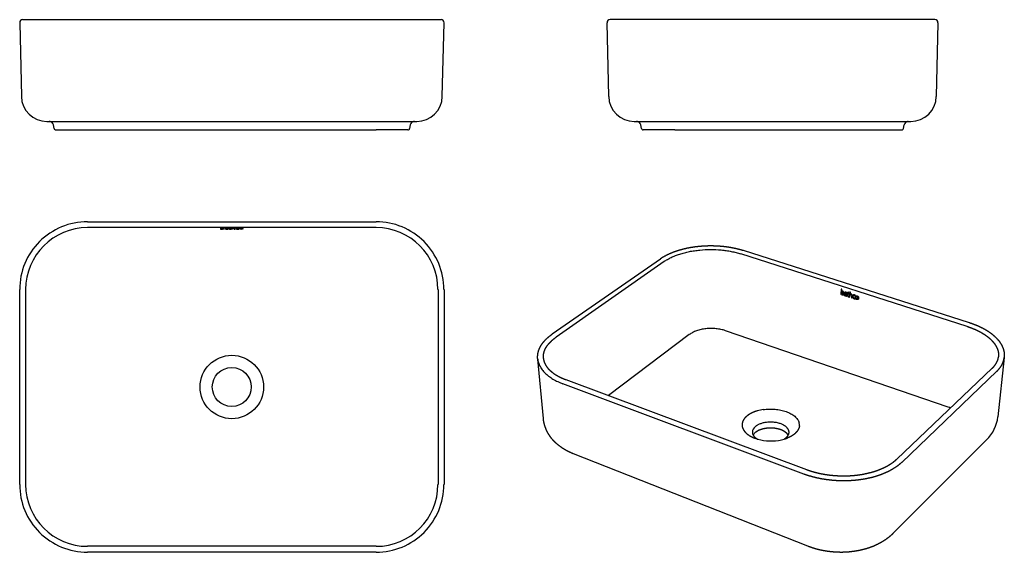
# Model space of a CAD drawing. Header units: millimetres. Extents: x 2426 to 4235, y 0 to 628.
# Tile 1 of 2: x 2426 to 3586, y 0 to 628. Entities that reach past the tile are written whole.
import ezdxf

# ---------------------------------------------------------------- set-up
doc = ezdxf.new("R2010")
doc.units = ezdxf.units.MM
doc.header["$MEASUREMENT"] = 0

msp = doc.modelspace()

# ---------------------------------------------------------------- linework, layer by layer
for p, q in [((2429.9, 628.1), (2922.8, 628.1)), ((3504.7, 628.1), (3121.9, 628.1)), ((2426.4, 624.5), (2428.4, 537.4)), ((2924.3, 537.4), (2926.3, 624.5)), ((3120.3, 537.4), (3118.4, 624.5)), ((3508.2, 624.5), (3506.2, 537.4)), ((2458.3, 508.1), (2894.3, 508.1)), ((2467, 499.7), (2466.1, 504.1)), ((2886.6, 504.1), (2885.7, 499.7)), ((3150.3, 508.1), (3476.3, 508.1)), ((3158.9, 499.7), (3158, 504.1)), ((3467.7, 499.7), (3468.5, 504.1)), ((2468.9, 498.1), (2506.3, 498.1)), ((2506.3, 498.1), (2713.4, 498.1)), ((2713.4, 498.1), (2846.3, 498.1)), ((2883.8, 498.1), (2846.3, 498.1)), ((3198.3, 498.1), (3160.9, 498.1)), ((3198.3, 498.1), (3350.4, 498.1)), ((3350.4, 498.1), (3428.3, 498.1)), ((3428.3, 498.1), (3465.7, 498.1)), ((2506.3, 389.8), (2846.3, 389.8)), ((2846.3, 382.8), (2506.3, 382.8)), ((2663.9, 382.1), (2663.1, 382.1)), ((2663.1, 382.1), (2663.1, 381.2)), ((2663.1, 381.2), (2663.9, 381.2)), ((2663.9, 381.7), (2663.9, 382.1)), ((2663.9, 381.7), (2663.9, 381.7)), ((2663.9, 381.2), (2663.9, 381.2)), ((2668.6, 381.8), (2668.6, 381.7)), ((2671, 381.5), (2671.1, 381.5)), ((2671.1, 381.2), (2671.1, 381.2)), ((2671.1, 381.2), (2671.1, 381.2)), ((2671.1, 381.2), (2671.9, 381.2)), ((2673.3, 381.8), (2672.3, 381.8)), ((2672.3, 381.8), (2672.3, 381.7)), ((2672.3, 381.7), (2673.3, 381.7)), ((2674.1, 382), (2673.3, 381.9)), ((2673.3, 381.9), (2673.3, 381.8)), ((2673.3, 381.7), (2673.3, 381.3)), ((2674.1, 381.8), (2674.1, 382)), ((2675.2, 381.8), (2674.1, 381.8)), ((2674.1, 381.7), (2675.2, 381.7)), ((2674.1, 381.3), (2674.1, 381.7)), ((2675.2, 381.7), (2675.2, 381.8)), ((2675.3, 381.2), (2675.3, 381.3)), ((2676.8, 382.1), (2676.1, 382.1)), ((2676.1, 382.1), (2676.1, 381.2)), ((2676.1, 381.2), (2676.8, 381.2)), ((2676.8, 381.7), (2676.8, 382.1)), ((2676.8, 381.7), (2676.8, 381.7)), ((2676.8, 381.5), (2676.8, 381.5)), ((2676.8, 381.2), (2676.8, 381.5)), ((2679.2, 381.2), (2680, 381.2)), ((2684.4, 381.7), (2684.5, 381.8)), ((2684.5, 381.2), (2684.4, 381.3)), ((3542.5, 266.4), (3275.9, 351.9)), ((3278.6, 356.1), (3545, 270.9)), ((3053.9, 257.4), (3181.3, 346.2)), ((3185.6, 342.9), (3058.4, 253.7)), ((2426.4, 79.9), (2426.4, 309.9)), ((2433.4, 309.9), (2433.4, 79.9)), ((2919.3, 309.9), (2919.3, 79.9)), ((2926.3, 309.9), (2926.3, 79.9)), ((3394.3, 310.3), (3393.7, 304.2)), ((3393.7, 304.2), (3394.3, 304)), ((3394.9, 310.1), (3394.3, 310.3)), ((3394.3, 304), (3394.4, 304.5)), ((3394.7, 307.6), (3394.9, 310.1)), ((3394.7, 307.6), (3394.7, 307.6)), ((3396.6, 303.6), (3396.6, 303.6)), ((3398.4, 306.8), (3398.3, 306.1)), ((3400.1, 302.7), (3400, 302.1)), ((3400, 302.1), (3400.6, 302)), ((3400.1, 304.2), (3400.2, 304.2)), ((3400.1, 302.6), (3400.1, 302.7)), ((3401.4, 306.1), (3401.3, 305.5)), ((3401.3, 305.5), (3402.1, 305.3)), ((3402.1, 305.9), (3401.4, 306.1)), ((3402.1, 305.3), (3401.8, 302.8)), ((3402.2, 306.8), (3402.1, 305.9)), ((3402.8, 306.8), (3402.2, 306.8)), ((3402.4, 302.4), (3402.7, 305.1)), ((3402.7, 305.7), (3402.8, 306.8)), ((3403.6, 305.4), (3402.7, 305.7)), ((3402.7, 305.1), (3403.5, 304.8)), ((3403.3, 301.1), (3403.3, 301.7)), ((3403.5, 304.8), (3403.6, 305.4)), ((3404.5, 307), (3403.9, 300.9)), ((3405.1, 306.8), (3404.5, 307)), ((3404.5, 300.7), (3404.7, 302.9)), ((3404.8, 304.4), (3405.1, 306.8)), ((3404.8, 304.4), (3404.8, 304.4)), ((3404.8, 304.4), (3404.9, 304.4)), ((3405.1, 304.6), (3405.2, 304.6)), ((3410.8, 302.3), (3410.9, 302.9)), ((3403.9, 300.9), (3404.5, 300.7)), ((3406.4, 300.1), (3407, 299.9)), ((3410.5, 298.9), (3410.5, 299.5)), ((3215.2, 256.7), (3120.2, 184.8)), ((3520.3, 171.1), (3257.8, 261.3)), ((3043.4, 157.8), (3036.7, 227.7)), ((3586.2, 229.6), (3578.8, 159.7)), ((3459.8, 109.9), (3572.1, 217)), ((3577.6, 213.4), (3465.5, 106)), ((3350.2, 92.2), (3066.4, 198.8)), ((3069.7, 203.6), (3353.4, 97.6)), ((3565.5, 132.6), (3455.6, 22.4)), ((3355.1, 7), (3078.8, 116.1)), ((2846.3, 7), (2506.3, 7)), ((2846.3, 0), (2506.3, 0))]:
    msp.add_line(p, q)
for radius in [37.4, 23]:
    msp.add_circle((2676.3, 194.9), radius)
for centre, radius, start, end in [((2429.9, 624.6), 3.5, 90.0131, 181.285), ((2922.8, 624.6), 3.5, 358.715, 89.9869), ((3121.9, 624.6), 3.5, 90.0131, 181.285), ((3504.7, 624.6), 3.5, 358.715, 89.9869), ((2458.4, 538.1), 30, 181.285, 270), ((2894.3, 538.1), 30, 270, 358.715), ((3150.3, 538.1), 30, 181.285, 270), ((3476.3, 538.1), 30, 270, 358.715), ((2461.2, 503.1), 5, 46.8157, 88.8218), ((2461.2, 503.1), 5, 11.3099, 46.8157), ((2468.9, 500.1), 2, 191.3099, 230.655), ((2883.8, 500.1), 2, 309.345, 346.4039), ((2883.8, 500.1), 2, 346.4039, 348.6901), ((2891.5, 503.1), 5, 133.1843, 168.6901), ((2891.5, 503.1), 5, 91.1782, 133.1843), ((3153.1, 503.1), 5, 46.8157, 88.861), ((3153.1, 503.1), 5, 11.3099, 46.8157), ((3160.9, 500.1), 2, 191.3099, 193.5961), ((3160.9, 500.1), 2, 193.5961, 230.655), ((3465.7, 500.1), 2, 309.345, 348.6901), ((3473.4, 503.1), 5, 133.1843, 168.6901), ((3473.4, 503.1), 5, 91.1782, 133.1843), ((2468.9, 500.1), 2, 230.655, 270), ((2883.8, 500.1), 2, 270, 309.345), ((3160.9, 500.1), 2, 230.655, 270), ((3465.7, 500.1), 2, 270, 309.345), ((2506.3, 309.9), 79.9, 89.9999, 180.0001), ((2506.3, 309.9), 72.9, 90, 180), ((2846.3, 309.9), 79.9, 359.9999, 90.0001), ((2846.3, 309.9), 72.9, 0, 90), ((2674.8, 383.9), 2.69, 254.082, 280.0056), ((3403.1, 302.4), 0.696, 175.3614, 287.416), ((3310.2, 115.3), 53.5, 98.5222, 105.7105), ((3505.6, 128.2), 45.3, 67.4877, 71.0689), ((3288.1, 150.2), 10.7, 172.3097, 193.7573), ((3334.2, 150), 10.8, 354.8292, 16.1195), ((3534.2, 164.9), 45, 314.2258, 353.3587), ((3298.4, 141), 8.88, 126.7182, 176.9256), ((3299.8, 132.8), 10.8, 129.4857, 149.8527), ((3306.5, 172.1), 40.1, 247.876, 249.676), ((3311.5, 189.2), 57.9, 250.9179, 278.8838), ((3312.7, 183.2), 51.8, 278.6081, 286.1709), ((3315.1, 174.8), 43.1, 286.2294, 291.4464), ((3314.5, 176.5), 44.9, 287.1965, 288.8964), ((2506.3, 79.9), 79.9, 179.9999, 270.0001), ((2506.3, 79.9), 72.9, 180, 270), ((2846.3, 79.9), 79.9, 269.9999, 0.0001), ((2846.3, 79.9), 72.9, 270, 360)]:
    msp.add_arc(centre, radius, start, end)
for points, knots in [([(2665.3, 381.7), (2666.3, 381.7), (2666.6, 381.6), (2666.6, 381.5), (2666.6, 381.4), (2666.2, 381.2), (2665.2, 381.2), (2664.1, 381.2), (2663.8, 381.4), (2663.8, 381.5), (2663.8, 381.6), (2664, 381.7), (2665.3, 381.7)], [-5, -5, -5, -5, -4, -4, -4, -3, -3, -3, -2, -2, -2, -1, -1, -1, -1]), ([(2663.9, 381.2), (2664.2, 381.2), (2664.7, 381.2), (2665.3, 381.2), (2666.7, 381.2), (2667.4, 381.3), (2667.4, 381.5), (2667.4, 381.7), (2666.9, 381.8), (2665.3, 381.8), (2664.4, 381.8), (2664, 381.7), (2663.9, 381.7)], [-164.957281, -164.957281, -164.957281, -164.957281, -163.957281, -163.957281, -163.957281, -162.957281, -162.957281, -162.957281, -161.957281, -161.957281, -161.957281, -160.957281, -160.957281, -160.957281, -160.957281]), ([(2671.1, 381.6), (2671, 381.6), (2670.9, 381.6), (2670.8, 381.6), (2670.1, 381.6), (2668, 381.6), (2668, 381.3), (2668, 381.3), (2668.1, 381.2), (2669.7, 381.2), (2670.3, 381.2), (2670.8, 381.2), (2671.1, 381.2)], [-7.638132, -7.638132, -7.638132, -7.638132, -3.584132, -3.584132, -3.584132, -2.584132, -2.584132, -2.584132, -1.584132, -1.584132, -1.584132, -0.584132, -0.584132, -0.584132, -0.584132]), ([(2671.9, 381.2), (2671.9, 381.2), (2671.9, 381.3), (2671.9, 381.3), (2671.9, 381.4), (2671.9, 381.5), (2671.9, 381.6), (2671.9, 381.7), (2671.4, 381.8), (2670.1, 381.8), (2669.5, 381.8), (2669, 381.8), (2668.6, 381.8)], [-57.902343, -57.902343, -57.902343, -57.902343, -56.902343, -56.902343, -56.902343, -25.591132, -25.591132, -25.591132, -24.591132, -24.591132, -24.591132, -23.591132, -23.591132, -23.591132, -23.591132]), ([(2668.6, 381.7), (2669, 381.7), (2669.4, 381.7), (2670.1, 381.7), (2670.9, 381.7), (2671.1, 381.7), (2671.1, 381.6), (2671.1, 381.6), (2671.1, 381.6), (2671.1, 381.6)], [-12.228132, -12.228132, -12.228132, -12.228132, -11.228132, -11.228132, -11.228132, -10.228132, -10.228132, -10.228132, -7.638132, -7.638132, -7.638132, -7.638132]), ([(2671.1, 381.5), (2671.1, 381.5), (2671.1, 381.5), (2671.1, 381.4), (2671.1, 381.4), (2671, 381.2), (2669.8, 381.2), (2669.3, 381.2), (2668.8, 381.3), (2668.8, 381.3), (2668.8, 381.5), (2670, 381.5), (2671, 381.5)], [-7.091735, -7.091735, -7.091735, -7.091735, -3.816412, -3.816412, -3.816412, -2.816412, -2.816412, -2.816412, -1.816412, -1.816412, -1.816412, -0.816412, -0.816412, -0.816412, -0.816412]), ([(2680, 381.2), (2680, 381.3), (2680, 381.4), (2680, 381.5), (2680, 381.7), (2679.6, 381.8), (2678.3, 381.8), (2677.6, 381.8), (2677.1, 381.8), (2676.8, 381.7)], [-205.73, -205.73, -205.73, -205.73, -162.446, -162.446, -162.446, -161.446, -161.446, -161.446, -160.446, -160.446, -160.446, -160.446]), ([(2676.8, 381.5), (2676.8, 381.6), (2677.1, 381.7), (2678.2, 381.7), (2679.1, 381.7), (2679.2, 381.6), (2679.2, 381.5), (2679.2, 381.4), (2679.2, 381.3), (2679.2, 381.2)], [-262.975016, -262.975016, -262.975016, -262.975016, -261.975016, -261.975016, -261.975016, -260.975016, -260.975016, -260.975016, -217.045016, -217.045016, -217.045016, -217.045016]), ([(2684.4, 381.3), (2684, 381.3), (2683.7, 381.2), (2683.3, 381.2), (2682.1, 381.2), (2681.5, 381.4), (2681.5, 381.5), (2681.5, 381.6), (2682.1, 381.7), (2683.4, 381.7), (2683.7, 381.7), (2684.1, 381.7), (2684.4, 381.7)], [-15.203252, -15.203252, -15.203252, -15.203252, -14.203252, -14.203252, -14.203252, -13.203252, -13.203252, -13.203252, -12.203252, -12.203252, -12.203252, -11.203252, -11.203252, -11.203252, -11.203252]), ([(2687.3, 381.8), (2685.7, 381.8), (2684.9, 381.7), (2684.9, 381.5), (2684.9, 381.3), (2685.7, 381.2), (2687.2, 381.2), (2688.8, 381.2), (2689.6, 381.3), (2689.6, 381.5), (2689.6, 381.7), (2688.8, 381.8), (2687.3, 381.8)], [-5, -5, -5, -5, -4, -4, -4, -3, -3, -3, -2, -2, -2, -1, -1, -1, -1]), ([(2687.3, 381.2), (2686.2, 381.2), (2685.7, 381.3), (2685.7, 381.5), (2685.7, 381.6), (2686.3, 381.7), (2687.2, 381.7), (2688.3, 381.7), (2688.8, 381.6), (2688.8, 381.5), (2688.8, 381.4), (2688.3, 381.2), (2687.3, 381.2)], [-4, -4, -4, -4, -3, -3, -3, -2, -2, -2, -1, -1, -1, 0, 0, 0, 0]), ([(3185.6, 342.9), (3186.9, 343.8), (3189.6, 345.5), (3194.1, 347.8), (3198.9, 349.9), (3204.1, 351.7), (3209.6, 353.3), (3215.4, 354.7), (3221.4, 355.7), (3229.6, 356.7), (3240.1, 357.2), (3250.6, 356.8), (3258.8, 355.8), (3264.7, 354.8), (3270.4, 353.5), (3274.1, 352.5), (3275.9, 351.9)], [0, 0, 0, 0, 4.265699, 8.80004, 13.588109, 18.607871, 23.833359, 29.233823, 34.7761, 40.424491, 51.889939, 63.324219, 68.934026, 74.423183, 79.756848, 84.902957, 84.902957, 84.902957, 84.902957]), ([(3257.8, 261.3), (3256.1, 261.9), (3252.4, 262.9), (3246.8, 263.7), (3240.8, 264), (3234.9, 263.7), (3229.2, 262.7), (3224.7, 261.5), (3221.4, 260.2), (3219.1, 259.1), (3217.1, 258), (3215.8, 257.1), (3215.2, 256.7)], [0, 0, 0, 0, 4.97334, 10.241017, 15.667968, 21.105424, 26.404698, 31.430239, 33.804589, 36.071642, 38.223232, 40.254364, 40.254364, 40.254364, 40.254364]), ([(3036.7, 227.8), (3036.8, 226.4), (3037.4, 223.5), (3039.1, 219.3), (3041.8, 215.1), (3045.3, 211.2), (3049.6, 207.5), (3054.7, 204.1), (3060.4, 201.2), (3064.4, 199.5), (3066.4, 198.8)], [0, 0, 0, 0, 3.792109, 7.97566, 12.4148, 17.18764, 22.345582, 27.913474, 33.89536, 39.679648, 39.679648, 39.679648, 39.679648]), ([(3302.3, 168.3), (3304.5, 168.6), (3309.2, 169), (3316.2, 168.8), (3322, 168), (3326.4, 166.9), (3329.4, 166), (3332.3, 164.8), (3334.9, 163.5), (3337.3, 162), (3339.5, 160.4), (3341.3, 158.7), (3342.8, 156.8), (3343.9, 154.9), (3344.4, 153.6), (3344.6, 152.9)], [0, 0, 0, 0, 6.28529, 12.779003, 19.13965, 22.168302, 25.050987, 27.82218, 30.512021, 33.096878, 35.531754, 37.815987, 39.958504, 41.930221, 43.807159, 43.807159, 43.807159, 43.807159])]:
    msp.add_open_spline(points, degree=3, knots=knots)
for points, weights, degree, knots in [([(2673.3, 381.3), (2673.3, 381.2), (2673.4, 381.2), (2674.5, 381.2), (2674.8, 381.2), (2675, 381.2), (2675.3, 381.2)], [1, 1, 1, 1, 0.999780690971, 0.999780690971, 1], 3, [-86.245046, -86.245046, -86.245046, -86.245046, -85.245046, -85.245046, -85.245046, -84.475425, -84.475425, -84.475425, -84.475425]), ([(2684.5, 381.8), (2684.1, 381.8), (2683.7, 381.8), (2683.3, 381.8), (2681.6, 381.8), (2680.7, 381.7), (2680.7, 381.5), (2680.7, 381.3), (2681.5, 381.2), (2683.2, 381.2), (2683.6, 381.2), (2684.1, 381.2), (2684.5, 381.2)], [1, 0.999840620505, 0.999840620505, 1, 1, 1, 1, 1, 1, 1, 0.999832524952, 0.999832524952, 1], 3, [0, 0, 0, 0, 1.221086, 1.221086, 1.221086, 2.221086, 2.221086, 2.221086, 3.221086, 3.221086, 3.221086, 4.532696, 4.532696, 4.532696, 4.532696]), ([(3181.3, 346.3), (3184.1, 348.2), (3187.2, 349.9), (3190.5, 351.5), (3193.9, 353.1), (3197.6, 354.6), (3201.4, 355.8), (3205.3, 357), (3209.4, 358.1), (3213.6, 359), (3217.8, 359.8), (3222.2, 360.5), (3226.7, 360.9), (3231.1, 361.3), (3235.6, 361.6), (3240.1, 361.6), (3244.6, 361.6), (3249.1, 361.4), (3253.6, 361), (3258, 360.6), (3262.4, 359.9), (3266.5, 359.1), (3270.7, 358.3), (3274.8, 357.3), (3278.6, 356.1)], [2652.77483463, 2656.26231603, 2659.53561138, 2662.52296199, 2665.51502445, 2668.22255314, 2670.58821381, 2672.94877699, 2674.96964087, 2676.60892306, 2678.2461236, 2679.50278403, 2680.353478, 2678.33840383, 2678.33840383, 2680.353478, 2678.31655204, 2678.31655204, 2680.353478, 2679.56198475, 2678.36367219, 2676.78304319, 2675.20197593, 2673.23896206, 2670.93398737], 3, [0.07359, 0.07359, 0.07359, 0.07359, 15.47246, 15.47246, 15.47246, 30.894692, 30.894692, 30.894692, 46.283784, 46.283784, 46.283784, 61.652986, 61.652986, 61.652986, 73.923459, 73.923459, 73.923459, 86.162736, 86.162736, 86.162736, 101.534842, 101.534842, 101.534842, 116.910892, 116.910892, 116.910892, 116.910892]), ([(3394.4, 304.5), (3394.6, 303.9), (3395, 303.7), (3395.5, 303.5), (3396.5, 303.2), (3397.2, 303.9), (3397.3, 305.1), (3397.4, 306.5), (3397.1, 307.5), (3395.9, 307.9), (3395.2, 308.1), (3394.8, 307.7), (3394.7, 307.6)], [2600.61690296, 2600.70305028, 2600.53951149, 2600.24771827, 2599.63653147, 2598.8005913, 2598.13836509, 2597.42313909, 2597.16981341, 2597.88579873, 2598.33768668, 2598.78365325, 2598.91214849], 3, [-164.957281, -164.957281, -164.957281, -164.957281, -163.957281, -163.957281, -163.957281, -162.957281, -162.957281, -162.957281, -161.957281, -161.957281, -161.957281, -160.957281, -160.957281, -160.957281, -160.957281]), ([(3395.8, 307.3), (3396.6, 307.1), (3396.7, 306.2), (3396.6, 305.4), (3396.6, 304.6), (3396.2, 303.9), (3395.5, 304.1), (3394.6, 304.4), (3394.5, 305.4), (3394.5, 306.2), (3394.6, 306.6), (3394.8, 307.7), (3395.8, 307.3)], [2598.21313667, 2597.75907621, 2598.07821153, 2598.5122169, 2598.94625317, 2599.52486542, 2599.9802233, 2600.48632507, 2600.1122924, 2599.70460161, 2599.48077319, 2598.79862664, 2598.21313667], 3, [-5, -5, -5, -5, -4, -4, -4, -3, -3, -3, -2, -2, -2, -1, -1, -1, -1]), ([(3400.2, 304.8), (3400.2, 304.8), (3400.1, 304.8), (3400, 304.8), (3399.5, 305), (3397.8, 305.5), (3397.7, 304.1), (3397.6, 303.7), (3397.6, 302.8), (3398.9, 302.4), (3399.4, 302.3), (3399.8, 302.3), (3400.1, 302.6)], [1, 1, 1, 1, 1.00012616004, 1.00050071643, 1.00080220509, 1.00087907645, 1.00104007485, 1.00075623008, 1.00064873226, 1.00052853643, 1.00038808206], 3, [-7.638132, -7.638132, -7.638132, -7.638132, -3.584132, -3.584132, -3.584132, -2.584132, -2.584132, -2.584132, -1.584132, -1.584132, -1.584132, -0.584132, -0.584132, -0.584132, -0.584132]), ([(3398.3, 306.1), (3398.7, 306.2), (3399, 306.3), (3399.6, 306.1), (3400.2, 305.9), (3400.3, 305.4), (3400.3, 304.9), (3400.3, 304.9), (3400.2, 304.8), (3400.2, 304.8)], [2596.89940171, 2596.55630259, 2596.30668807, 2595.99143296, 2595.61489681, 2595.75877919, 2596.04212429, 2596.04212429, 2596.04212429, 2596.04212429], 3, [-12.228132, -12.228132, -12.228132, -12.228132, -11.228132, -11.228132, -11.228132, -10.228132, -10.228132, -10.228132, -7.638132, -7.638132, -7.638132, -7.638132]), ([(3400.2, 304.2), (3400.2, 304.1), (3400.2, 304.1), (3400.2, 304), (3400.1, 303.6), (3400, 302.7), (3399, 303), (3398.7, 303.1), (3398.3, 303.4), (3398.3, 303.8), (3398.4, 304.7), (3399.3, 304.5), (3400.1, 304.2)], [1, 1, 1, 1, 1.00009104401, 1.00029564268, 1.000520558, 1.00059708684, 1.00065794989, 1.00055878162, 1.00037709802, 1.00015813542, 0.999972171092], 3, [-7.091735, -7.091735, -7.091735, -7.091735, -3.816412, -3.816412, -3.816412, -2.816412, -2.816412, -2.816412, -1.816412, -1.816412, -1.816412, -0.816412, -0.816412, -0.816412, -0.816412]), ([(3400.6, 302), (3400.6, 302.3), (3400.7, 302.6), (3400.7, 302.9), (3400.7, 303.5), (3400.8, 304.1), (3400.8, 304.6), (3401, 305.7), (3400.6, 306.4), (3399.6, 306.7), (3399.2, 306.8), (3398.7, 306.8), (3398.4, 306.8)], [1, 1, 1, 1, 1, 1, 1, 0.999774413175, 0.999753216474, 0.999983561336, 1.00008272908, 1.00020649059, 1.00031726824], 3, [-57.902343, -57.902343, -57.902343, -57.902343, -56.902343, -56.902343, -56.902343, -25.591132, -25.591132, -25.591132, -24.591132, -24.591132, -24.591132, -23.591132, -23.591132, -23.591132, -23.591132]), ([(3401.8, 302.8), (3401.8, 302.1), (3401.8, 301.5), (3402.7, 301.2), (3402.9, 301.1), (3403.1, 301.1), (3403.3, 301.1)], [2595.89180677, 2596.25322232, 2596.50355158, 2595.9838884, 2595.84381746, 2595.6686913, 2595.55870149], 3, [-86.245046, -86.245046, -86.245046, -86.245046, -85.245046, -85.245046, -85.245046, -84.245046, -84.245046, -84.245046, -84.245046]), ([(3404.7, 302.9), (3404.7, 303.5), (3405.1, 304.3), (3405.9, 304.1), (3406.6, 303.9), (3406.7, 303.3), (3406.6, 302.6), (3406.5, 301.8), (3406.4, 300.9), (3406.4, 300.1)], [2593.6776626, 2593.35925391, 2592.72862493, 2592.25232007, 2591.83723259, 2592.03216749, 2592.40137474, 2592.40137474, 2592.40137474, 2592.40137474], 3, [-262.975016, -262.975016, -262.975016, -262.975016, -261.975016, -261.975016, -261.975016, -260.975016, -260.975016, -260.975016, -217.045016, -217.045016, -217.045016, -217.045016]), ([(3407, 299.9), (3407, 300.7), (3407.1, 301.5), (3407.2, 302.4), (3407.3, 303.5), (3407.1, 304.3), (3406, 304.6), (3405.5, 304.8), (3405.1, 304.7), (3404.8, 304.4)], [1, 1, 1, 1, 0.999761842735, 0.999699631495, 0.999933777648, 1.00005089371, 1.00018227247, 1.00031797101], 3, [-205.73, -205.73, -205.73, -205.73, -162.446, -162.446, -162.446, -161.446, -161.446, -161.446, -160.446, -160.446, -160.446, -160.446]), ([(3410.9, 302.9), (3410.7, 303), (3410.4, 303.2), (3409.9, 303.4), (3408.6, 303.8), (3407.9, 303.1), (3407.7, 301.8), (3407.6, 300.6), (3408.1, 299.4), (3409.4, 299), (3409.8, 298.9), (3410.1, 298.8), (3410.5, 298.9)], [2589.11191905, 2589.16807049, 2589.3014916, 2589.58237041, 2590.34137431, 2591.25006123, 2591.95187622, 2592.58660754, 2592.74196968, 2591.9859368, 2591.76478389, 2591.54991514, 2591.28472565], 3, [-29.981895, -29.981895, -29.981895, -29.981895, -28.981895, -28.981895, -28.981895, -27.981895, -27.981895, -27.981895, -26.981895, -26.981895, -26.981895, -25.981895, -25.981895, -25.981895, -25.981895]), ([(3410.5, 299.5), (3410.2, 299.5), (3409.9, 299.5), (3409.6, 299.6), (3408.6, 299.9), (3408.3, 300.8), (3408.4, 301.6), (3408.5, 302.5), (3409, 303.1), (3409.9, 302.8), (3410.2, 302.7), (3410.5, 302.5), (3410.8, 302.3)], [2590.98439653, 2591.22202868, 2591.43783564, 2591.62212442, 2592.16620451, 2591.98759161, 2591.57292066, 2591.0748893, 2590.43993517, 2589.85317623, 2589.69420414, 2589.58681981, 2589.48620424], 3, [-15.203252, -15.203252, -15.203252, -15.203252, -14.203252, -14.203252, -14.203252, -13.203252, -13.203252, -13.203252, -12.203252, -12.203252, -12.203252, -11.203252, -11.203252, -11.203252, -11.203252]), ([(3413.1, 302.4), (3411.8, 302.8), (3411.1, 302), (3411, 300.8), (3410.9, 299.5), (3411.4, 298.4), (3412.6, 298), (3413.8, 297.6), (3414.6, 298.3), (3414.7, 299.6), (3414.8, 300.8), (3414.3, 302), (3413.1, 302.4)], [2587.73085985, 2588.46183914, 2589.36552722, 2590.0109103, 2590.68541856, 2590.80518917, 2590.11260205, 2589.38162277, 2588.50988882, 2587.83608713, 2587.16197659, 2587.00831666, 2587.73085985], 3, [-5, -5, -5, -5, -4, -4, -4, -3, -3, -3, -2, -2, -2, -1, -1, -1, -1]), ([(3412.7, 298.6), (3411.9, 298.8), (3411.5, 299.6), (3411.6, 300.6), (3411.7, 301.5), (3412.2, 302), (3413, 301.8), (3413.8, 301.5), (3414.1, 300.7), (3414, 299.8), (3414, 298.9), (3413.5, 298.3), (3412.7, 298.6)], [2589.7848493, 2590.27216882, 2590.14026545, 2589.63309193, 2589.12591841, 2588.51097881, 2588.05727632, 2587.5864788, 2587.73949977, 2588.20457613, 2588.66711986, 2589.29752977, 2589.7848493], 3, [-4, -4, -4, -4, -3, -3, -3, -2, -2, -2, -1, -1, -1, 0, 0, 0, 0]), ([(3545, 270.9), (3549.3, 269.5), (3553.4, 267.9), (3557.2, 266.1), (3561.1, 264.4), (3564.6, 262.4), (3567.8, 260.3), (3571, 258.1), (3573.9, 255.8), (3576.3, 253.3), (3578.8, 250.9), (3580.9, 248.3), (3582.5, 245.6), (3584.1, 242.8), (3585.2, 240), (3585.9, 237), (3586.4, 234.6), (3586.5, 232.1), (3586.2, 229.6)], [2513.76468954, 2511.43549103, 2508.76042054, 2505.79406306, 2502.8198787, 2499.55240475, 2496.05949057, 2492.55408537, 2488.81694538, 2484.93364754, 2481.03255037, 2476.96906389, 2472.84838033, 2468.70267938, 2464.48486849, 2460.28489853, 2456.72604348, 2453.18859709, 2449.69190257], 3, [0, 0, 0, 0, 15.424805, 15.424805, 15.424805, 30.890714, 30.890714, 30.890714, 46.416688, 46.416688, 46.416688, 62.023183, 62.023183, 62.023183, 77.720305, 77.720305, 77.720305, 91.000234, 91.000234, 91.000234, 91.000234]), ([(3036.7, 227.8), (3036.5, 229.8), (3036.5, 231.8), (3036.9, 233.8), (3037.3, 236.8), (3038.3, 239.6), (3039.8, 242.4), (3041.3, 245.2), (3043.3, 247.8), (3045.6, 250.3), (3048, 252.8), (3050.8, 255.1), (3053.9, 257.3)], [1, 0.994613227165, 0.994613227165, 1, 1.00171025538, 1.00342792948, 1.00511972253, 1.00680095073, 1.00846170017, 1.01005804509, 1.01164687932, 1.01317907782, 1.01461828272], 3, [0, 0, 0, 0, 5.526842, 5.526842, 5.526842, 21.237382, 21.237382, 21.237382, 36.859192, 36.859192, 36.859192, 52.397422, 52.397422, 52.397422, 52.397422]), ([(3542.5, 266.4), (3546.4, 265.1), (3550.2, 263.6), (3553.7, 262), (3557.2, 260.3), (3560.5, 258.5), (3563.4, 256.6), (3566.3, 254.6), (3568.8, 252.6), (3571, 250.4), (3573.2, 248.2), (3575, 245.9), (3576.4, 243.6), (3577.7, 241.2), (3578.7, 238.8), (3579.2, 236.4), (3579.6, 234.4), (3579.7, 232.4), (3579.5, 230.4)], [2511.48288306, 2509.27443038, 2506.7356719, 2503.91519199, 2501.09471208, 2497.99314092, 2494.6694748, 2491.34580868, 2487.80043394, 2484.10118009, 2480.40192624, 2476.54925152, 2472.61647311, 2468.6836947, 2464.67184869, 2460.65665165, 2457.33853925, 2454.0191129, 2450.74125165], 3, [-120.040806, -120.040806, -120.040806, -120.040806, -105.035705, -105.035705, -105.035705, -90.030605, -90.030605, -90.030605, -75.025504, -75.025504, -75.025504, -60.020403, -60.020403, -60.020403, -45.015302, -45.015302, -45.015302, -32.615261, -32.615261, -32.615261, -32.615261]), ([(3043.4, 228.5), (3043.3, 230.1), (3043.3, 231.8), (3043.6, 233.4), (3044, 235.8), (3044.8, 238.2), (3046, 240.6), (3047.3, 242.9), (3049, 245.2), (3051.1, 247.4), (3053.1, 249.6), (3055.6, 251.7), (3058.4, 253.7)], [1, 0.994874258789, 0.994874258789, 1, 1.00163511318, 1.00327100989, 1.00487674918, 1.00648248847, 1.00805769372, 1.00957237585, 1.01108705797, 1.0125410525, 1.01390642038], 3, [0, 0, 0, 0, 4.418635, 4.418635, 4.418635, 19.423736, 19.423736, 19.423736, 34.428836, 34.428836, 34.428836, 49.433937, 49.433937, 49.433937, 49.433937]), ([(3043.4, 228.5), (3043.5, 227.8), (3043.6, 227.1), (3043.8, 226.4), (3044.2, 224.3), (3045.1, 222.2), (3046.4, 220.1), (3047.7, 218), (3049.5, 215.9), (3051.7, 214), (3053.9, 212), (3056.5, 210.1), (3059.5, 208.4), (3062.5, 206.6), (3066, 205), (3069.7, 203.6)], [1, 0.998707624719, 0.998707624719, 1, 0.998305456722, 0.996643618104, 0.99504987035, 0.993448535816, 0.991922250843, 0.990488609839, 0.989049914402, 0.9877133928, 0.986497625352, 0.985278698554, 0.984184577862, 0.983232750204], 3, [0, 0, 0, 0, 1.949651, 1.949651, 1.949651, 16.350413, 16.350413, 16.350413, 30.80655, 30.80655, 30.80655, 45.325705, 45.325705, 45.325705, 59.888954, 59.888954, 59.888954, 59.888954]), ([(3572.1, 217), (3574.2, 218.9), (3575.8, 221), (3577, 223.1), (3578.2, 225.1), (3579, 227.2), (3579.3, 229.3), (3579.4, 229.7), (3579.4, 230), (3579.5, 230.4)], [2425.19291975, 2428.7311098, 2432.4907692, 2436.42748509, 2440.34415952, 2444.42779947, 2448.57539488, 2447.7047539, 2447.7047539, 2448.57539488], 3, [0, 0, 0, 0, 14.446713, 14.446713, 14.446713, 28.841625, 28.841625, 28.841625, 29.844946, 29.844946, 29.844946, 29.844946]), ([(3577.6, 213.4), (3579.9, 215.7), (3581.8, 218.1), (3583.3, 220.6), (3584.7, 223.1), (3585.6, 225.7), (3586.1, 228.4), (3586.1, 228.8), (3586.2, 229.2), (3586.2, 229.6)], [2423.35427112, 2427.0288302, 2430.94197731, 2435.0182739, 2439.0945705, 2443.33442124, 2447.65560808, 2446.94622954, 2446.94622954, 2447.65560808], 3, [0, 0, 0, 0, 15.005101, 15.005101, 15.005101, 30.010202, 30.010202, 30.010202, 31.145645, 31.145645, 31.145645, 31.145645]), ([(3295.7, 166.8), (3293.2, 166.1), (3289.7, 164.8), (3285.6, 162.6), (3283, 160.6), (3280.8, 158.5), (3278.6, 155.6), (3277.8, 153.2), (3277.5, 151.6)], [2542.11909331, 2540.9587382, 2538.76776937, 2535.08958848, 2531.94522626, 2528.51733091, 2523.73643258, 2519.94453848, 2517.41905589], 3, [0.002819, 0.002819, 0.002819, 0.002819, 9.843696, 14.9111, 20.021935, 25.132772, 30.200175, 40.041052, 40.041052, 40.041052, 40.041052]), ([(3078.7, 116.1), (3076.9, 116.8), (3075, 117.7), (3073.2, 118.6), (3071.4, 119.4), (3069.6, 120.4), (3067.9, 121.5), (3064.3, 123.7), (3060.9, 126.2), (3057.8, 129.1), (3056.2, 130.6), (3054.7, 132.2), (3051.9, 135.7), (3050.6, 137.6), (3049.4, 139.6), (3048.2, 141.6), (3047.1, 143.8), (3045.3, 148.3), (3044.6, 150.6), (3044.1, 153.1), (3043.8, 154.5), (3043.5, 156), (3043.4, 157.5)], [1, 0.999463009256, 0.999463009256, 1, 0.999347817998, 0.999347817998, 1, 1.00072216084, 1.00150776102, 1.00230949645, 1.00273396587, 1.0031671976, 1.00406069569, 1.00452104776, 1.00498311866, 1.00546383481, 1.00594913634, 1.00694492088, 1.00745340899, 1.00796724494, 1.00702664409, 1.00702664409, 1.00796724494], 3, [0, 0, 0, 0, 5.49637, 5.49637, 5.49637, 11.010853, 11.010853, 11.010853, 25.747531, 25.747531, 25.747531, 33.531794, 33.531794, 41.645546, 41.645546, 41.645546, 50.084824, 50.084824, 58.792644, 58.792644, 58.792644, 62.855081, 62.855081, 62.855081, 62.855081]), ([(3332.8, 141.3), (3332.8, 147.9), (3322.9, 151.5), (3304.9, 158.1), (3293.1, 148.1)], [2178.87864167, 2060.5101979, 2537.54707347, 1801.84288446, 2532.03246212], 2, [85.428716, 85.428716, 85.428716, 108.384947, 108.384947, 144.513262, 144.513262, 144.513262]), ([(3277.8, 147.7), (3278.1, 146.4), (3279.2, 143.8), (3282.4, 140.1), (3286.2, 137.4), (3289.3, 135.8), (3290.8, 135.2), (3291.4, 134.9)], [2511.05030833, 2508.96209025, 2504.79713421, 2498.98996467, 2494.74512154, 2492.15572432, 2491.13285416, 2490.7751314], 3, [0.004248, 0.004248, 0.004248, 0.004248, 8.194248, 16.578955, 24.965934, 29.100507, 31.472069, 31.472069, 31.472069, 31.472069]), ([(3289.6, 141.5), (3289.6, 140.8), (3289.7, 140), (3290, 139.3), (3290.5, 138), (3291.3, 136.7), (3293.4, 134.8), (3294.4, 134.1), (3295.5, 133.5)], [2521.35953246, 2520.00720372, 2518.65242627, 2517.32916436, 2515.01624501, 2512.82557847, 2509.58188043, 2508.43038918, 2507.38814647], 3, [0, 0, 0, 0, 4.650732, 4.650732, 4.650732, 12.77311, 12.77311, 17.831906, 17.831906, 17.831906, 17.831906]), ([(3331.8, 137.9), (3331.6, 138.4), (3331.3, 138.9), (3330.9, 139.3), (3330.4, 140), (3329.6, 140.7), (3328.8, 141.3), (3328, 142), (3327.1, 142.5), (3326.2, 143.1), (3325.2, 143.6), (3324.1, 144.1), (3323, 144.5), (3321.8, 144.9), (3320.6, 145.2), (3319.4, 145.5), (3318.1, 145.8), (3316.8, 146.1), (3315.4, 146.2), (3314, 146.4), (3312.5, 146.5), (3311, 146.5), (3309.5, 146.5), (3308.1, 146.4), (3306.6, 146.2), (3305.2, 146.1), (3303.8, 145.8), (3302.4, 145.5), (3301, 145.1), (3299.7, 144.7), (3298.5, 144.3), (3296.3, 143.4), (3294.4, 142.3), (3293, 141.1)], [1, 0.997570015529, 0.997570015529, 1, 1.00049839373, 1.00097278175, 1.00141566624, 1.0018256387, 1.00220751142, 1.00255543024, 1.00290421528, 1.00321852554, 1.00349327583, 1.00376853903, 1.0040039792, 1.00419576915, 1.00315838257, 1.00315838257, 1.00419576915, 1.00309703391, 1.00309703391, 1.00419576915, 1.00309100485, 1.00309100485, 1.00419576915, 1.00295443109, 1.00295443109, 1.00419576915, 1.00398121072, 1.00371571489, 1.00340409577, 1.00283068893, 1.00210301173, 1.00126367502], 3, [0, 0, 0, 0, 1.440422, 1.440422, 1.440422, 6.189383, 6.189383, 6.189383, 10.586295, 10.586295, 10.586295, 14.994736, 14.994736, 14.994736, 19.411404, 19.411404, 19.411404, 23.030897, 23.030897, 23.030897, 27.058928, 27.058928, 27.058928, 31.082041, 31.082041, 31.082041, 34.981828, 34.981828, 34.981828, 39.767164, 39.767164, 39.767164, 48.607697, 48.607697, 48.607697, 48.607697]), ([(3326.8, 133.3), (3327.8, 133.9), (3328.7, 134.6), (3329.5, 135.3), (3330.7, 136.3), (3331.5, 137.3), (3332.5, 139.4), (3332.8, 140.3), (3332.8, 141.3)], [2507.11646815, 2508.08593383, 2509.15554883, 2510.31213483, 2512.01545952, 2513.8714484, 2517.50932504, 2519.25019213, 2520.99237979], 3, [4.145048, 4.145048, 4.145048, 4.145048, 8.940802, 8.940802, 8.940802, 15.977768, 15.977768, 21.973105, 21.973105, 21.973105, 21.973105]), ([(3345, 149), (3344.8, 147.4), (3344, 145), (3341.9, 142), (3339.8, 139.9), (3337.2, 137.9), (3334.2, 136.1), (3332, 135.2), (3330.9, 134.7)], [2513.15790457, 2510.63037507, 2506.83550792, 2502.05225365, 2498.62372006, 2495.47999566, 2492.74124259, 2491.1785549, 2490.48418145], 3, [0.002819, 0.002819, 0.002819, 0.002819, 9.843696, 14.9111, 20.021935, 25.132772, 30.200175, 34.937617, 34.937617, 34.937617, 34.937617]), ([(3465.5, 106), (3462.8, 103.4), (3459.6, 100.9), (3455.9, 98.7), (3452.3, 96.4), (3448.2, 94.4), (3443.8, 92.6), (3439.4, 90.8), (3434.7, 89.3), (3429.7, 88), (3424.7, 86.8), (3419.5, 85.8), (3414.1, 85.2), (3408.7, 84.5), (3403.2, 84.2), (3397.6, 84.2), (3392.1, 84.2), (3386.5, 84.4), (3381, 85.1), (3375.6, 85.7), (3370.2, 86.6), (3365, 87.8), (3359.8, 89), (3354.8, 90.5), (3350.2, 92.2)], [2261.77244761, 2258.09750985, 2254.66143438, 2251.5295605, 2248.39768661, 2245.57008838, 2243.1014902, 2240.63289203, 2238.52288951, 2236.81227842, 2235.10166732, 2233.79043961, 2232.90357294, 2232.01670627, 2231.55444583, 2231.52551191, 2229.11648571, 2229.11648571, 2231.52551191, 2232.35518858, 2233.60996871, 2235.26633567, 2236.92270264, 2238.97987777, 2241.39951612], 3, [0, 0, 0, 0, 15.005101, 15.005101, 15.005101, 30.010202, 30.010202, 30.010202, 45.015302, 45.015302, 45.015302, 60.020403, 60.020403, 60.020403, 75.025504, 75.025504, 75.025504, 90.141557, 90.141557, 90.141557, 105.146658, 105.146658, 105.146658, 120.151758, 120.151758, 120.151758, 120.151758]), ([(3353.4, 97.6), (3357.7, 95.9), (3362.3, 94.6), (3367.1, 93.4), (3371.9, 92.3), (3376.9, 91.5), (3382, 90.9), (3387.1, 90.4), (3392.3, 90.1), (3397.4, 90.1), (3402.6, 90.1), (3407.7, 90.4), (3412.7, 91), (3417.7, 91.6), (3422.6, 92.5), (3427.2, 93.7), (3431.8, 94.8), (3436.2, 96.2), (3440.2, 97.9), (3444.2, 99.5), (3447.9, 101.3), (3451.2, 103.4), (3454.5, 105.4), (3457.4, 107.6), (3459.8, 109.9)], [2245.13101146, 2242.81999904, 2240.85881262, 2239.2810629, 2237.7013231, 2236.50695405, 2235.71916414, 2233.32409058, 2233.32409058, 2235.71916414, 2235.75269962, 2236.2005831, 2237.05560912, 2237.90984583, 2239.16987228, 2240.81462078, 2242.4565546, 2244.48062919, 2246.8529804, 2249.21939316, 2251.92953907, 2254.93925337, 2257.93955711, 2261.22995229, 2264.76177891], 3, [0, 0, 0, 0, 14.606847, 14.606847, 14.606847, 29.231794, 29.231794, 29.231794, 43.282931, 43.282931, 43.282931, 57.912083, 57.912083, 57.912083, 72.527598, 72.527598, 72.527598, 87.118169, 87.118169, 87.118169, 101.671219, 101.671219, 101.671219, 116.174456, 116.174456, 116.174456, 116.174456]), ([(3455.5, 22.3), (3452.3, 19.1), (3448.7, 16.3), (3444.9, 13.8), (3441.4, 11.5), (3437.7, 9.6), (3433.9, 7.9), (3433.6, 7.8), (3433.4, 7.6), (3433.1, 7.5), (3429.1, 5.8), (3425, 4.4), (3420.6, 3.3), (3416.4, 2.2), (3412, 1.3), (3407.6, 0.8), (3403.2, 0.2), (3398.8, -0.1), (3394.3, -0.1), (3389.8, -0.1), (3385.4, 0.2), (3380.9, 0.7), (3376.5, 1.2), (3372.1, 2), (3367.8, 3), (3363.5, 4.1), (3359.3, 5.4), (3355.2, 7)], [2320.2770925, 2318.13907469, 2316.06379274, 2314.1577227, 2312.45625818, 2310.86479873, 2309.45824038, 2309.43992079, 2309.43992079, 2309.45824038, 2308.03759146, 2306.79836328, 2305.80274003, 2304.82927974, 2304.07963252, 2303.59097006, 2303.1081514, 2302.87601501, 2302.90954691, 2300.15414984, 2300.15414984, 2302.90954691, 2303.46598199, 2304.2838451, 2305.33499617, 2306.40336696, 2307.71791688, 2309.22738698], 3, [0, 0, 0, 0, 14.768258, 14.768258, 14.768258, 27.94156, 27.94156, 27.94156, 28.679514, 28.679514, 28.679514, 42.199947, 42.199947, 42.199947, 55.414268, 55.414268, 55.414268, 68.470206, 68.470206, 68.470206, 80.624067, 80.624067, 80.624067, 93.728464, 93.728464, 93.728464, 107.046736, 107.046736, 107.046736, 107.046736])]:
    msp.add_rational_spline(points, weights, degree=degree, knots=knots)

doc.saveas('drawing.dxf')
